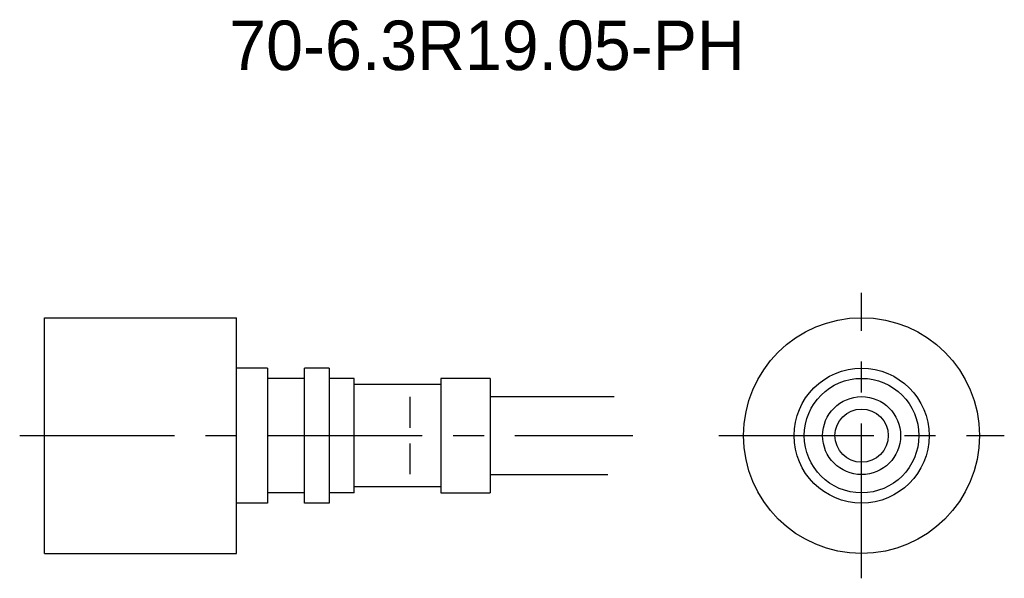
# Model space of a CAD drawing. Extents: x 4 to 83.5, y -2 to 43.1.
import ezdxf
from ezdxf.enums import TextEntityAlignment as Align

# ---------------------------------------------------------------- set-up
doc = ezdxf.new("R2010")
doc.units = 0
doc.header["$LTSCALE"] = 10
doc.linetypes.add('CENTER', pattern=[2, 1.25, -0.25, 0.25, -0.25])
doc.linetypes.add('HIDDEN', pattern=[0.375, 0.25, -0.125])
doc.layers.get('0').update_dxf_attribs({"linetype": 'CONTINUOUS'})
for name, color, linetype in [('HOJO', 4, 'CONTINUOUS'), ('L-CENTER', 1, 'CENTER'), ('L-HIDDEN', 3, 'HIDDEN')]:
    doc.layers.add(name, color=color, linetype=linetype)

msp = doc.modelspace()

# ---------------------------------------------------------------- linework, layer by layer
for p, q in [((6.032, 19.05), (21.532, 19.05)), ((6.032, 0), (6.032, 19.05)), ((24.032, 14.975), (21.532, 14.975)), ((24.032, 14.975), (24.032, 4.075)), ((27.032, 4.075), (27.032, 14.975)), ((29.032, 14.975), (27.032, 14.975)), ((29.032, 14.975), (29.032, 4.075)), ((27.032, 14.15), (24.032, 14.15)), ((31.032, 14.15), (29.032, 14.15)), ((31.032, 4.9), (31.032, 14.15)), ((38.032, 13.65), (31.032, 13.65)), ((38.032, 14.15), (38.032, 4.9)), ((42.032, 14.15), (38.032, 14.15)), ((42.032, 14.15), (42.032, 4.9)), ((27.032, 4.9), (24.032, 4.9)), ((31.032, 4.9), (29.032, 4.9)), ((38.032, 5.4), (31.032, 5.4)), ((38.032, 4.9), (42.032, 4.9)), ((24.032, 4.075), (21.532, 4.075)), ((29.032, 4.075), (27.032, 4.075)), ((6.032, 0), (21.532, 0))]:
    msp.add_line(p, q)
at = {"ltscale": 2}
msp.add_line((21.532, 0), (21.532, 19.05), dxfattribs=at)
for radius in [9.525, 5.45, 4.625, 3.15, 2.15]:
    msp.add_circle((72.025, 9.525), radius)
at = {"layer": 'HOJO'}
for p, q in [((42.032, 12.675), (52.032, 12.675)), ((42.032, 6.375), (51.532, 6.375))]:
    msp.add_line(p, q, dxfattribs=at)
at = {"layer": 'L-CENTER'}
for p, q in [((72.025, -2), (72.025, 21.05)), ((4.032, 9.525), (53.557, 9.525)), ((60.5, 9.525), (83.55, 9.525))]:
    msp.add_line(p, q, dxfattribs=at)
at = {"layer": 'L-HIDDEN'}
msp.add_line((35.532, 12.65), (35.532, 6.4), dxfattribs=at)

# ---------------------------------------------------------------- texts
at = {"layer": 'HOJO'}
msp.add_text('70-6.3R19.05-PH', height=4, dxfattribs=at).set_placement((41.775, 39.05), align=Align.CENTER)

doc.saveas('drawing.dxf')
